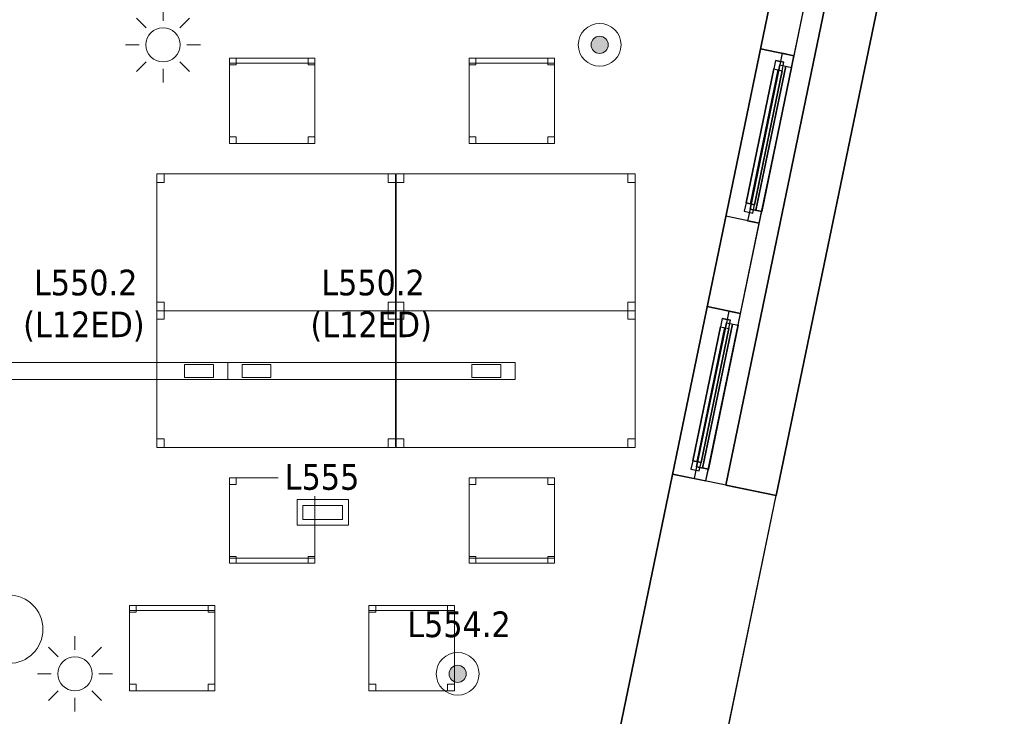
# Model space of a CAD drawing. Header units: metres. Extents: x 397.7 to 427.5, y 12.7 to 28.4.
# Tile 124 of 128: x 421.1 to 426.8, y 17.3 to 21.4. Entities that reach past the tile are written whole.
import ezdxf

# ---------------------------------------------------------------- set-up
doc = ezdxf.new("R2010")
doc.units = ezdxf.units.M
doc.layers.add('01_CARPINTERIA', color=5, linetype='Continuous', lineweight=25, true_color=0x0000ff)
doc.layers.add('01_SUELOS', color=7, linetype='Continuous', lineweight=25, true_color=0x007f00)
for name, color, linetype, lineweight in [('02_MOBILIARIO', 7, 'Continuous', 18), ('A-COLS-____-MCUT', 7, 'Continuous', 18), ('A-COLS-____-OTLN', 7, 'Continuous', 18), ('A-DETL-____-MBND', 7, 'Continuous', 18), ('A-DETL-GENF-OTLN', 7, 'Continuous', 18), ('A-GENM-____-OTLN', 7, 'Continuous', 18), ('A-WALL-____-MCUT', 7, 'Continuous', 25), ('A-WALL-____-OTLN', 7, 'Continuous', 25), ('E-LITE-____-IDEN', 7, 'Continuous', 30), ('E-LITE-EQPM-IDEN', 7, 'Continuous', 30)]:
    doc.layers.add(name, color=color, linetype=linetype, lineweight=lineweight)
doc.styles.add('Tahoma_4', font='tahoma.ttf', dxfattribs={"height": 0.15})

# ---------------------------------------------------------------- blocks, each defined once
blk = doc.blocks.new('Forma directa - LONDR55-XX_ZZ-ARQ-CAA-M3D-Londres55-151214-08_ENLLUMENAT_P5')
at = {"layer": '01_CARPINTERIA', "color": 161, "true_color": 0xaaaaff}
for p, q in [((0.07, 0.07), (0, 0.07)), ((0, 0.07), (0, 0)), ((0.07, 0.07), (0, 0.07)), ((0, 0.07), (0, 0)), ((0.1, 0.1), (0.05, 0.1)), ((0.05, 0.1), (0.05, 0.05)), ((0.1, 0.1), (0.05, 0.1)), ((0.05, 0.1), (0.05, 0.05)), ((0.07, 0.07), (0.93, 0.07)), ((0.93, 0.07), (0.07, 0.07)), ((0.07, 0.07), (0.07, 0)), ((0.07, 0), (0.07, 0.07)), ((0.07, 0), (0.07, 0.07)), ((0.07, 0.07), (0.07, 0)), ((0.1, 0.05), (0.1, 0.1)), ((0.1, 0.1), (0.1, 0.05)), ((0.1, 0.1), (0.9, 0.1)), ((0.9, 0.1), (0.1, 0.1)), ((0.1, 0.1), (0.1, 0.05)), ((0.1, 0.05), (0.1, 0.1)), ((0.9, 0.075), (0.1, 0.075)), ((0.9, 0.075), (0.1, 0.075)), ((0.9, 0.1), (0.9, 0.05)), ((0.9, 0.1), (0.9, 0.05)), ((0.95, 0.1), (0.9, 0.1)), ((0.9, 0.1), (0.9, 0.05)), ((0.95, 0.1), (0.9, 0.1)), ((0.9, 0.1), (0.9, 0.05)), ((0.93, 0.07), (0.93, 0)), ((0.93, 0.07), (0.93, 0)), ((1, 0.07), (0.93, 0.07)), ((0.93, 0.07), (0.93, 0)), ((1, 0.07), (0.93, 0.07)), ((0.93, 0.07), (0.93, 0)), ((0.95, 0.05), (0.95, 0.1)), ((0.95, 0.1), (0.95, 0.05)), ((1, 0), (1, 0.07)), ((1, 0.07), (1, 0)), ((0, 0), (0.07, 0)), ((0, 0), (0.07, 0)), ((0.05, 0.05), (0.1, 0.05)), ((0.05, 0.05), (0.1, 0.05)), ((0.93, 0.035), (0.07, 0.035)), ((0.07, 0.035), (0.93, 0.035)), ((0.07, 0), (0.93, 0)), ((0.93, 0), (0.07, 0)), ((0.1, 0.05), (0.9, 0.05)), ((0.9, 0.05), (0.1, 0.05)), ((0.9, 0.05), (0.95, 0.05)), ((0.9, 0.05), (0.95, 0.05)), ((0.93, 0), (1, 0)), ((0.93, 0), (1, 0))]:
    blk.add_line(p, q, dxfattribs=at)
blk = doc.blocks.new('Forma directa - Finestra P5-151215-08_ENLLUMENAT_P5')
at = {"xscale": 1.00000002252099, "yscale": 1.00000002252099, "zscale": 1.00000002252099}
blk.add_blockref('Forma directa - LONDR55-XX_ZZ-ARQ-CAA-M3D-Londres55-151214-08_ENLLUMENAT_P5', (0, 0), dxfattribs=at)
blk = doc.blocks.new('Family - Cadira d_Oficina_P5-151245-08_ENLLUMENAT_P5')
at = {"layer": 'A-DETL-____-MBND', "color": 253, "true_color": 0xaaaaaa}
for p, q in [((0, 0), (0, 0.5)), ((0, 0.5), (0.5, 0.5)), ((0, 0.5), (0, 0)), ((0.5, 0.5), (0, 0.5)), ((0, 0.5), (0.04, 0.5)), ((0, 0.46), (0, 0.5)), ((0.04, 0.5), (0, 0.5)), ((0, 0.5), (0, 0.46)), ((0.04, 0.5), (0.04, 0.46)), ((0.04, 0.46), (0.04, 0.5)), ((0.46, 0.5), (0.5, 0.5)), ((0.46, 0.46), (0.46, 0.5)), ((0.5, 0.5), (0.46, 0.5)), ((0.46, 0.5), (0.46, 0.46)), ((0.5, 0.5), (0.5, 0)), ((0.5, 0), (0.5, 0.5)), ((0.5, 0.5), (0.5, 0.46)), ((0.5, 0.46), (0.5, 0.5)), ((0.04, 0.46), (0, 0.46)), ((0, 0.46), (0.04, 0.46)), ((0.5, 0.46), (0.46, 0.46)), ((0.46, 0.46), (0.5, 0.46)), ((0, 0.04), (0.04, 0.04)), ((0, 0), (0, 0.04)), ((0.04, 0.04), (0, 0.04)), ((0, 0.04), (0, 0)), ((0, 0.03), (0.5, 0.03)), ((0, 0), (0, 0.03)), ((0.5, 0.03), (0, 0.03)), ((0, 0.03), (0, 0)), ((0.5, 0), (0, 0)), ((0, 0), (0.5, 0)), ((0.5, 0), (0, 0)), ((0, 0), (0.5, 0)), ((0.04, 0), (0, 0)), ((0, 0), (0.04, 0)), ((0.04, 0.04), (0.04, 0)), ((0.04, 0), (0.04, 0.04)), ((0.46, 0.04), (0.5, 0.04)), ((0.46, 0), (0.46, 0.04)), ((0.5, 0.04), (0.46, 0.04)), ((0.46, 0.04), (0.46, 0)), ((0.5, 0), (0.46, 0)), ((0.5, 0.04), (0.5, 0)), ((0.5, 0), (0.5, 0.04)), ((0.5, 0.03), (0.5, 0)), ((0.5, 0), (0.5, 0.03)), ((0.46, 0), (0.5, 0))]:
    blk.add_line(p, q, dxfattribs=at)
blk = doc.blocks.new('Family - Cadira d_Oficina_P5-151278-08_ENLLUMENAT_P5')
at = {"layer": 'A-DETL-____-MBND', "color": 253, "true_color": 0xaaaaaa}
for p, q in [((0, 0.47), (0, 0.5)), ((0, 0.5), (0.5, 0.5)), ((0, 0.5), (0, 0.47)), ((0.5, 0.5), (0, 0.5)), ((0, 0.46), (0, 0.5)), ((0, 0.5), (0.04, 0.5)), ((0, 0.5), (0, 0.46)), ((0.04, 0.5), (0, 0.5)), ((0, 0), (0, 0.5)), ((0, 0.5), (0.5, 0.5)), ((0.5, 0.5), (0, 0.5)), ((0, 0.5), (0, 0)), ((0.5, 0.47), (0, 0.47)), ((0, 0.47), (0.5, 0.47)), ((0.04, 0.5), (0.04, 0.46)), ((0.04, 0.46), (0.04, 0.5)), ((0.46, 0.46), (0.46, 0.5)), ((0.46, 0.5), (0.5, 0.5)), ((0.46, 0.5), (0.46, 0.46)), ((0.5, 0.5), (0.46, 0.5)), ((0.5, 0.5), (0.5, 0.47)), ((0.5, 0.47), (0.5, 0.5)), ((0.5, 0.5), (0.5, 0)), ((0.5, 0), (0.5, 0.5)), ((0.5, 0.5), (0.5, 0.46)), ((0.5, 0.46), (0.5, 0.5)), ((0.04, 0.46), (0, 0.46)), ((0, 0.46), (0.04, 0.46)), ((0.5, 0.46), (0.46, 0.46)), ((0.46, 0.46), (0.5, 0.46)), ((0, 0), (0, 0.04)), ((0, 0.04), (0.04, 0.04)), ((0, 0.04), (0, 0)), ((0.04, 0.04), (0, 0.04)), ((0.5, 0), (0, 0)), ((0.04, 0), (0, 0)), ((0, 0), (0.04, 0)), ((0.04, 0.04), (0.04, 0)), ((0.04, 0), (0.04, 0.04)), ((0.46, 0), (0.46, 0.04)), ((0.46, 0.04), (0.5, 0.04)), ((0.46, 0.04), (0.46, 0)), ((0.5, 0.04), (0.46, 0.04)), ((0.5, 0), (0.46, 0)), ((0.46, 0), (0.5, 0)), ((0.5, 0.04), (0.5, 0)), ((0.5, 0), (0.5, 0.04)), ((0, 0), (0.5, 0))]:
    blk.add_line(p, q, dxfattribs=at)
blk = doc.blocks.new('Family - Taula 140X80_P5-151315-08_ENLLUMENAT_P5')
at = {"layer": 'A-DETL-____-MBND', "color": 253, "true_color": 0xaaaaaa}
for p, q in [((0, 0.7501), (0, 0.8001)), ((0, 0.8001), (0.0437, 0.8001)), ((0.0437, 0.8001), (0, 0.8001)), ((0, 0.8001), (0, 0.7501)), ((0, 0), (0, 0.8001)), ((0, 0.8001), (1.3973, 0.8001)), ((1.3973, 0.8001), (0, 0.8001)), ((0, 0.8001), (0, 0)), ((0.0437, 0.7501), (0, 0.7501)), ((0, 0.7501), (0.0437, 0.7501)), ((0.0437, 0.8001), (0.0437, 0.7501)), ((0.0437, 0.7501), (0.0437, 0.8001)), ((1.3536, 0.7501), (1.3536, 0.8001)), ((1.3536, 0.8001), (1.3973, 0.8001)), ((1.3973, 0.8001), (1.3536, 0.8001)), ((1.3536, 0.8001), (1.3536, 0.7501)), ((1.3973, 0.7501), (1.3536, 0.7501)), ((1.3536, 0.7501), (1.3973, 0.7501)), ((1.3973, 0.8001), (1.3973, 0.7501)), ((1.3973, 0.7501), (1.3973, 0.8001)), ((1.3973, 0.8001), (1.3973, 0)), ((1.3973, 0), (1.3973, 0.8001)), ((0, 0), (0, 0.05)), ((0, 0.05), (0.0437, 0.05)), ((0.0437, 0.05), (0, 0.05)), ((0, 0.05), (0, 0)), ((0.0437, 0), (0, 0)), ((0, 0), (0.0437, 0)), ((1.3973, 0), (0, 0)), ((0, 0), (1.3973, 0)), ((0.0437, 0.05), (0.0437, 0)), ((0.0437, 0), (0.0437, 0.05)), ((1.3536, 0), (1.3536, 0.05)), ((1.3536, 0.05), (1.3973, 0.05)), ((1.3973, 0.05), (1.3536, 0.05)), ((1.3536, 0.05), (1.3536, 0)), ((1.3973, 0), (1.3536, 0)), ((1.3536, 0), (1.3973, 0)), ((1.3973, 0.05), (1.3973, 0)), ((1.3973, 0), (1.3973, 0.05))]:
    blk.add_line(p, q, dxfattribs=at)
blk = doc.blocks.new('Family - Façana sur-est P5-151323-08_ENLLUMENAT_P5')
at = {"layer": 'A-WALL-____-MCUT', "color": 253, "true_color": 0xaaaaaa}
for p, q in [((1.7018, 0.62), (-0.1284, 0.62)), ((-0.1284, 0.62), (0, 0)), ((1.7018, 0), (1.7018, 0.62)), ((3.2333, 0.62), (2.7018, 0.62)), ((2.7018, 0.62), (2.7018, 0)), ((3.2333, 0), (3.2333, 0.62)), ((4.2318, 0.62), (4.2318, 0)), ((5.8626, 0.62), (4.2318, 0.62)), ((5.8626, 0), (5.8626, 0.62)), ((0, 0), (1.7018, 0)), ((2.7018, 0), (3.2333, 0)), ((4.2318, 0), (5.8626, 0))]:
    blk.add_line(p, q, dxfattribs=at)
at = {"layer": 'A-WALL-____-OTLN', "color": 253, "true_color": 0xaaaaaa}
for p, q in [((5.8626, 0.62), (-0.1284, 0.62)), ((-0.1284, 0.62), (0, 0)), ((1.7018, 0), (1.7018, 0.62)), ((2.7018, 0.62), (1.7018, 0.62)), ((2.7018, 0), (2.7018, 0.62)), ((3.2333, 0), (3.2333, 0.62)), ((4.2318, 0.62), (3.2333, 0.62)), ((4.2318, 0), (4.2318, 0.62)), ((5.8626, 0), (5.8626, 0.62)), ((0, 0), (5.8626, 0)), ((1.7018, 0), (2.7018, 0)), ((3.2333, 0), (4.2318, 0))]:
    blk.add_line(p, q, dxfattribs=at)
at = {"layer": 'A-WALL-____-OTLN', "color": 253, "lineweight": 18, "true_color": 0xaaaaaa}
blk.add_line((0, 0), (5.8626, 0), dxfattribs=at)
blk = doc.blocks.new('Family - Taula 140X80_P5-151356-08_ENLLUMENAT_P5')
at = {"layer": 'A-DETL-____-MBND', "color": 253, "true_color": 0xaaaaaa}
for p, q in [((0, 0.8001), (0.0437, 0.8001)), ((0, 0.7501), (0, 0.8001)), ((0.0437, 0.8001), (0, 0.8001)), ((0, 0.8001), (0, 0.7501)), ((0, 0.8001), (1.3973, 0.8001)), ((0, 0), (0, 0.8001)), ((1.3973, 0.8001), (0, 0.8001)), ((0, 0.8001), (0, 0)), ((0.0437, 0.7501), (0, 0.7501)), ((0, 0.7501), (0.0437, 0.7501)), ((0.0437, 0.8001), (0.0437, 0.7501)), ((0.0437, 0.7501), (0.0437, 0.8001)), ((1.3536, 0.8001), (1.3973, 0.8001)), ((1.3536, 0.7501), (1.3536, 0.8001)), ((1.3973, 0.8001), (1.3536, 0.8001)), ((1.3536, 0.8001), (1.3536, 0.7501)), ((1.3973, 0.7501), (1.3536, 0.7501)), ((1.3536, 0.7501), (1.3973, 0.7501)), ((1.3973, 0.8001), (1.3973, 0.7501)), ((1.3973, 0.7501), (1.3973, 0.8001)), ((1.3973, 0.8001), (1.3973, 0)), ((1.3973, 0), (1.3973, 0.8001)), ((0, 0.05), (0.0437, 0.05)), ((0, 0), (0, 0.05)), ((0.0437, 0.05), (0, 0.05)), ((0, 0.05), (0, 0)), ((0.0437, 0), (0, 0)), ((0, 0), (0.0437, 0)), ((0, 0), (1.3973, 0)), ((0.0437, 0.05), (0.0437, 0)), ((0.0437, 0), (0.0437, 0.05)), ((1.3536, 0.05), (1.3973, 0.05)), ((1.3536, 0), (1.3536, 0.05)), ((1.3973, 0.05), (1.3536, 0.05)), ((1.3536, 0.05), (1.3536, 0)), ((1.3973, 0), (1.3536, 0)), ((1.3536, 0), (1.3973, 0)), ((1.3973, 0.05), (1.3973, 0)), ((1.3973, 0), (1.3973, 0.05)), ((1.3973, 0), (0, 0))]:
    blk.add_line(p, q, dxfattribs=at)
blk = doc.blocks.new('Family - Cadira d_Oficina_P5-151424-08_ENLLUMENAT_P5')
at = {"layer": 'A-DETL-____-MBND', "color": 253, "true_color": 0xaaaaaa}
for p, q in [((0, 0), (0, 0.5)), ((0, 0.5), (0.5, 0.5)), ((0, 0.5), (0, 0)), ((0.5, 0.5), (0, 0.5)), ((0, 0.5), (0.04, 0.5)), ((0, 0.46), (0, 0.5)), ((0.04, 0.5), (0, 0.5)), ((0, 0.5), (0, 0.46)), ((0.04, 0.5), (0.04, 0.46)), ((0.04, 0.46), (0.04, 0.5)), ((0.46, 0.5), (0.5, 0.5)), ((0.46, 0.46), (0.46, 0.5)), ((0.5, 0.5), (0.46, 0.5)), ((0.46, 0.5), (0.46, 0.46)), ((0.5, 0.5), (0.5, 0.46)), ((0.5, 0.46), (0.5, 0.5)), ((0.5, 0.5), (0.5, 0)), ((0.5, 0), (0.5, 0.5)), ((0.04, 0.46), (0, 0.46)), ((0, 0.46), (0.04, 0.46)), ((0.5, 0.46), (0.46, 0.46)), ((0.46, 0.46), (0.5, 0.46)), ((0, 0.04), (0.04, 0.04)), ((0, 0), (0, 0.04)), ((0.04, 0.04), (0, 0.04)), ((0, 0.04), (0, 0)), ((0, 0.03), (0.5, 0.03)), ((0, 0), (0, 0.03)), ((0.5, 0.03), (0, 0.03)), ((0, 0.03), (0, 0)), ((0.04, 0), (0, 0)), ((0, 0), (0.04, 0)), ((0.5, 0), (0, 0)), ((0, 0), (0.5, 0)), ((0.5, 0), (0, 0)), ((0, 0), (0.5, 0)), ((0.04, 0.04), (0.04, 0)), ((0.04, 0), (0.04, 0.04)), ((0.46, 0.04), (0.5, 0.04)), ((0.46, 0), (0.46, 0.04)), ((0.5, 0.04), (0.46, 0.04)), ((0.46, 0.04), (0.46, 0)), ((0.5, 0), (0.46, 0)), ((0.5, 0.04), (0.5, 0)), ((0.5, 0), (0.5, 0.04)), ((0.5, 0.03), (0.5, 0)), ((0.5, 0), (0.5, 0.03)), ((0.46, 0), (0.5, 0))]:
    blk.add_line(p, q, dxfattribs=at)
blk = doc.blocks.new('Family - Pilar P5-151517-08_ENLLUMENAT_P5')
at = {"layer": 'A-COLS-____-MCUT', "color": 253, "true_color": 0xaaaaaa}
for start, end in [(360, 180), (180, 360)]:
    blk.add_arc((0.2, 0.2), 0.2, start, end, dxfattribs=at)
at = {"layer": 'A-COLS-____-OTLN', "color": 253, "true_color": 0xaaaaaa}
for start, end in [(360, 180), (180, 360)]:
    blk.add_arc((0.2, 0.2), 0.2, start, end, dxfattribs=at)
blk = doc.blocks.new('Family - Cadira d_Oficina_P5-151571-08_ENLLUMENAT_P5')
at = {"layer": 'A-DETL-____-MBND', "color": 253, "true_color": 0xaaaaaa}
for p, q in [((0, 0.46), (0, 0.5)), ((0, 0.5), (0.04, 0.5)), ((0, 0.5), (0, 0.46)), ((0.04, 0.5), (0, 0.5)), ((0, 0), (0, 0.5)), ((0, 0.5), (0.5, 0.5)), ((0.5, 0.5), (0, 0.5)), ((0, 0.5), (0, 0)), ((0, 0.47), (0, 0.5)), ((0, 0.5), (0.5, 0.5)), ((0, 0.5), (0, 0.47)), ((0.5, 0.5), (0, 0.5)), ((0.5, 0.47), (0, 0.47)), ((0, 0.47), (0.5, 0.47)), ((0.04, 0.5), (0.04, 0.46)), ((0.04, 0.46), (0.04, 0.5)), ((0.46, 0.46), (0.46, 0.5)), ((0.46, 0.5), (0.5, 0.5)), ((0.46, 0.5), (0.46, 0.46)), ((0.5, 0.5), (0.46, 0.5)), ((0.5, 0.5), (0.5, 0.46)), ((0.5, 0.46), (0.5, 0.5)), ((0.5, 0.5), (0.5, 0)), ((0.5, 0), (0.5, 0.5)), ((0.5, 0.5), (0.5, 0.47)), ((0.5, 0.47), (0.5, 0.5)), ((0.04, 0.46), (0, 0.46)), ((0, 0.46), (0.04, 0.46)), ((0.5, 0.46), (0.46, 0.46)), ((0.46, 0.46), (0.5, 0.46)), ((0, 0), (0, 0.04)), ((0, 0.04), (0.04, 0.04)), ((0, 0.04), (0, 0)), ((0.04, 0.04), (0, 0.04)), ((0.04, 0), (0, 0)), ((0, 0), (0.04, 0)), ((0.5, 0), (0, 0)), ((0.04, 0.04), (0.04, 0)), ((0.04, 0), (0.04, 0.04)), ((0.46, 0), (0.46, 0.04)), ((0.46, 0.04), (0.5, 0.04)), ((0.46, 0.04), (0.46, 0)), ((0.5, 0.04), (0.46, 0.04)), ((0.5, 0), (0.46, 0)), ((0.46, 0), (0.5, 0)), ((0.5, 0.04), (0.5, 0)), ((0.5, 0), (0.5, 0.04)), ((0, 0), (0.5, 0))]:
    blk.add_line(p, q, dxfattribs=at)
blk = doc.blocks.new('Family - Cadira d_Oficina_P5-151604-08_ENLLUMENAT_P5')
at = {"layer": 'A-DETL-____-MBND', "color": 253, "true_color": 0xaaaaaa}
for p, q in [((0, 0), (0, 0.5)), ((0, 0.5), (0.5, 0.5)), ((0.5, 0.5), (0, 0.5)), ((0, 0.5), (0, 0)), ((0, 0.46), (0, 0.5)), ((0, 0.5), (0.04, 0.5)), ((0, 0.5), (0, 0.46)), ((0.04, 0.5), (0, 0.5)), ((0, 0.47), (0, 0.5)), ((0, 0.5), (0.5, 0.5)), ((0, 0.5), (0, 0.47)), ((0.5, 0.5), (0, 0.5)), ((0.5, 0.47), (0, 0.47)), ((0, 0.47), (0.5, 0.47)), ((0.04, 0.5), (0.04, 0.46)), ((0.04, 0.46), (0.04, 0.5)), ((0.46, 0.46), (0.46, 0.5)), ((0.46, 0.5), (0.5, 0.5)), ((0.46, 0.5), (0.46, 0.46)), ((0.5, 0.5), (0.46, 0.5)), ((0.5, 0.5), (0.5, 0)), ((0.5, 0), (0.5, 0.5)), ((0.5, 0.5), (0.5, 0.47)), ((0.5, 0.47), (0.5, 0.5)), ((0.5, 0.5), (0.5, 0.46)), ((0.5, 0.46), (0.5, 0.5)), ((0.04, 0.46), (0, 0.46)), ((0, 0.46), (0.04, 0.46)), ((0.5, 0.46), (0.46, 0.46)), ((0.46, 0.46), (0.5, 0.46)), ((0, 0), (0, 0.04)), ((0, 0.04), (0.04, 0.04)), ((0, 0.04), (0, 0)), ((0.04, 0.04), (0, 0.04)), ((0.5, 0), (0, 0)), ((0.04, 0), (0, 0)), ((0, 0), (0.04, 0)), ((0.04, 0.04), (0.04, 0)), ((0.04, 0), (0.04, 0.04)), ((0.46, 0), (0.46, 0.04)), ((0.46, 0.04), (0.5, 0.04)), ((0.46, 0.04), (0.46, 0)), ((0.5, 0.04), (0.46, 0.04)), ((0.5, 0), (0.46, 0)), ((0.46, 0), (0.5, 0)), ((0.5, 0.04), (0.5, 0)), ((0.5, 0), (0.5, 0.04)), ((0, 0), (0.5, 0))]:
    blk.add_line(p, q, dxfattribs=at)
blk = doc.blocks.new('Family - Cadira d_Oficina_P5-151698-08_ENLLUMENAT_P5')
at = {"layer": 'A-DETL-____-MBND', "color": 253, "true_color": 0xaaaaaa}
for p, q in [((0, 0.46), (0, 0.5)), ((0, 0.5), (0.04, 0.5)), ((0, 0.5), (0, 0.46)), ((0.04, 0.5), (0, 0.5)), ((0, 0), (0, 0.5)), ((0, 0.5), (0.5, 0.5)), ((0.5, 0.5), (0, 0.5)), ((0, 0.5), (0, 0)), ((0, 0.47), (0, 0.5)), ((0, 0.5), (0.5, 0.5)), ((0, 0.5), (0, 0.47)), ((0.5, 0.5), (0, 0.5)), ((0.5, 0.47), (0, 0.47)), ((0, 0.47), (0.5, 0.47)), ((0.04, 0.5), (0.04, 0.46)), ((0.04, 0.46), (0.04, 0.5)), ((0.46, 0.46), (0.46, 0.5)), ((0.46, 0.5), (0.5, 0.5)), ((0.46, 0.5), (0.46, 0.46)), ((0.5, 0.5), (0.46, 0.5)), ((0.5, 0.5), (0.5, 0)), ((0.5, 0), (0.5, 0.5)), ((0.5, 0.5), (0.5, 0.47)), ((0.5, 0.47), (0.5, 0.5)), ((0.5, 0.5), (0.5, 0.46)), ((0.5, 0.46), (0.5, 0.5)), ((0.04, 0.46), (0, 0.46)), ((0, 0.46), (0.04, 0.46)), ((0.5, 0.46), (0.46, 0.46)), ((0.46, 0.46), (0.5, 0.46)), ((0, 0), (0, 0.04)), ((0, 0.04), (0.04, 0.04)), ((0, 0.04), (0, 0)), ((0.04, 0.04), (0, 0.04)), ((0.5, 0), (0, 0)), ((0.04, 0), (0, 0)), ((0, 0), (0.04, 0)), ((0.04, 0.04), (0.04, 0)), ((0.04, 0), (0.04, 0.04)), ((0.46, 0), (0.46, 0.04)), ((0.46, 0.04), (0.5, 0.04)), ((0.46, 0.04), (0.46, 0)), ((0.5, 0.04), (0.46, 0.04)), ((0.5, 0), (0.46, 0)), ((0.46, 0), (0.5, 0)), ((0.5, 0.04), (0.5, 0)), ((0.5, 0), (0.5, 0.04)), ((0, 0), (0.5, 0))]:
    blk.add_line(p, q, dxfattribs=at)
blk = doc.blocks.new('Family - Paviment P5-151720-08_ENLLUMENAT_P5')
at = {"layer": '01_SUELOS', "color": 9, "true_color": 0xaad4aa}
for p, q in [((25.4182, 0), (28.518, 14.9576)), ((28.518, 14.9576), (25.4182, 0))]:
    blk.add_line(p, q, dxfattribs=at)
blk = doc.blocks.new('Family - Acabats de façanes P5-151855-08_ENLLUMENAT_P5')
at = {"layer": '01_SUELOS', "color": 9, "true_color": 0xaad4aa}
for p, q in [((0.8252, 4.0558), (0, 0.0609)), ((0, 0.0609), (0.8252, 4.0558)), ((0.8299, 4.0549), (0.8252, 4.0558)), ((0.8252, 4.0558), (0.8299, 4.0549)), ((1.1211, 3.9945), (0.8299, 4.0549)), ((0.8299, 4.0549), (1.1211, 3.9945)), ((0.2942, 0), (1.1211, 3.9945)), ((1.1211, 3.9945), (0.2942, 0)), ((0, 0.0609), (0.2942, 0)), ((0.2942, 0), (0, 0.0609))]:
    blk.add_line(p, q, dxfattribs=at)
blk = doc.blocks.new('Family - Taula 140X80_P5-151859-08_ENLLUMENAT_P5')
at = {"layer": 'A-DETL-____-MBND', "color": 253, "true_color": 0xaaaaaa}
for p, q in [((0, 0.8001), (0.0437, 0.8001)), ((0, 0.7501), (0, 0.8001)), ((0.0437, 0.8001), (0, 0.8001)), ((0, 0.8001), (0, 0.7501)), ((0, 0.8001), (1.3973, 0.8001)), ((0, 0), (0, 0.8001)), ((1.3973, 0.8001), (0, 0.8001)), ((0, 0.8001), (0, 0)), ((0.0437, 0.7501), (0, 0.7501)), ((0, 0.7501), (0.0437, 0.7501)), ((0.0437, 0.8001), (0.0437, 0.7501)), ((0.0437, 0.7501), (0.0437, 0.8001)), ((1.3536, 0.8001), (1.3973, 0.8001)), ((1.3536, 0.7501), (1.3536, 0.8001)), ((1.3973, 0.8001), (1.3536, 0.8001)), ((1.3536, 0.8001), (1.3536, 0.7501)), ((1.3973, 0.7501), (1.3536, 0.7501)), ((1.3536, 0.7501), (1.3973, 0.7501)), ((1.3973, 0.8001), (1.3973, 0)), ((1.3973, 0), (1.3973, 0.8001)), ((1.3973, 0.8001), (1.3973, 0.7501)), ((1.3973, 0.7501), (1.3973, 0.8001)), ((0, 0.05), (0.0437, 0.05)), ((0, 0), (0, 0.05)), ((0.0437, 0.05), (0, 0.05)), ((0, 0.05), (0, 0)), ((0.0437, 0), (0, 0)), ((0, 0), (0.0437, 0)), ((0, 0), (1.3973, 0)), ((0.0437, 0.05), (0.0437, 0)), ((0.0437, 0), (0.0437, 0.05)), ((1.3536, 0.05), (1.3973, 0.05)), ((1.3536, 0), (1.3536, 0.05)), ((1.3973, 0.05), (1.3536, 0.05)), ((1.3536, 0.05), (1.3536, 0)), ((1.3973, 0), (1.3536, 0)), ((1.3536, 0), (1.3973, 0)), ((1.3973, 0.05), (1.3973, 0)), ((1.3973, 0), (1.3973, 0.05)), ((1.3973, 0), (0, 0))]:
    blk.add_line(p, q, dxfattribs=at)
blk = doc.blocks.new('Family - Façana sur-est P5-151909-08_ENLLUMENAT_P5')
at = {"layer": 'A-WALL-____-MCUT', "color": 253, "true_color": 0xaaaaaa}
for p, q in [((0.0037, 0.2), (0, 0.2)), ((0, 0.2), (0, 0)), ((0.0037, 0), (0.0037, 0.2)), ((1, 0.2), (1, 0)), ((1.5437, 0.2), (1, 0.2)), ((1.5437, 0), (1.5437, 0.2)), ((2.5437, 0.2), (2.5437, 0)), ((3.083, 0.2), (2.5437, 0.2)), ((3.083, 0), (3.083, 0.2)), ((0, 0), (0.0037, 0)), ((1, 0), (1.5437, 0)), ((2.5437, 0), (3.083, 0))]:
    blk.add_line(p, q, dxfattribs=at)
at = {"layer": 'A-WALL-____-OTLN', "color": 253, "true_color": 0xaaaaaa}
for p, q in [((4.083, 0.2), (0, 0.2)), ((0, 0.2), (0, 0)), ((1, 0.2), (0.0037, 0.2)), ((0.0037, 0.2), (0.0037, 0)), ((1, 0.2), (1, 0)), ((2.5437, 0.2), (1.5437, 0.2)), ((1.5437, 0.2), (1.5437, 0)), ((2.5437, 0.2), (2.5437, 0)), ((4.083, 0.2), (3.083, 0.2)), ((3.083, 0.2), (3.083, 0)), ((4.083, 0), (4.083, 0.2)), ((4.083, 0), (4.083, 0.2)), ((0, 0), (4.083, 0)), ((0.0037, 0), (1, 0)), ((1.5437, 0), (2.5437, 0)), ((3.083, 0), (4.083, 0))]:
    blk.add_line(p, q, dxfattribs=at)
at = {"layer": 'A-WALL-____-OTLN', "color": 253, "lineweight": 18, "true_color": 0xaaaaaa}
blk.add_line((0, 0), (4.083, 0), dxfattribs=at)
blk = doc.blocks.new('Family - Vano finestra P5-151911-08_ENLLUMENAT_P5')
at = {"layer": 'A-GENM-____-OTLN', "color": 253, "true_color": 0xaaaaaa}
for p, q in [((425.0756, 19.6864), (424.8728, 18.7072)), ((424.8728, 18.7072), (425.0756, 19.6864)), ((425.0687, 18.6666), (425.2714, 19.6459)), ((425.2714, 19.6459), (425.0687, 18.6666)), ((425.2714, 19.6459), (425.0756, 19.6864)), ((425.0756, 19.6864), (425.2714, 19.6459)), ((424.8728, 18.7072), (425.0687, 18.6666)), ((424.8728, 18.7072), (425.0687, 18.6666))]:
    blk.add_line(p, q, dxfattribs=at)
blk = doc.blocks.new('Family - Vano finestra P5-151913-08_ENLLUMENAT_P5')
at = {"layer": 'A-GENM-____-OTLN', "color": 253, "true_color": 0xaaaaaa}
for p, q in [((425.3876, 21.1938), (425.1849, 20.2145)), ((425.1849, 20.2145), (425.3876, 21.1938)), ((425.5835, 21.1532), (425.3876, 21.1938)), ((425.3876, 21.1938), (425.5835, 21.1532)), ((425.3807, 20.174), (425.5835, 21.1532)), ((425.5835, 21.1532), (425.3807, 20.174)), ((425.1849, 20.2145), (425.3807, 20.174)), ((425.1849, 20.2145), (425.3807, 20.174))]:
    blk.add_line(p, q, dxfattribs=at)
blk = doc.blocks.new('Forma directa - Finestra P5-151921-08_ENLLUMENAT_P5')
at = {"xscale": 1.000000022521, "yscale": 1.000000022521, "zscale": 1.000000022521}
blk.add_blockref('Forma directa - LONDR55-XX_ZZ-ARQ-CAA-M3D-Londres55-151214-08_ENLLUMENAT_P5', (0, 0), dxfattribs=at)
blk = doc.blocks.new('Family - Taula 140X80_P5-151960-08_ENLLUMENAT_P5')
at = {"layer": 'A-DETL-____-MBND', "color": 253, "true_color": 0xaaaaaa}
for p, q in [((0, 0.7501), (0, 0.8001)), ((0, 0.8001), (0.0437, 0.8001)), ((0.0437, 0.8001), (0, 0.8001)), ((0, 0.8001), (0, 0.7501)), ((0, 0), (0, 0.8001)), ((0, 0.8001), (1.3973, 0.8001)), ((1.3973, 0.8001), (0, 0.8001)), ((0, 0.8001), (0, 0)), ((0.0437, 0.7501), (0, 0.7501)), ((0, 0.7501), (0.0437, 0.7501)), ((0.0437, 0.8001), (0.0437, 0.7501)), ((0.0437, 0.7501), (0.0437, 0.8001)), ((1.3536, 0.7501), (1.3536, 0.8001)), ((1.3536, 0.8001), (1.3973, 0.8001)), ((1.3973, 0.8001), (1.3536, 0.8001)), ((1.3536, 0.8001), (1.3536, 0.7501)), ((1.3973, 0.7501), (1.3536, 0.7501)), ((1.3536, 0.7501), (1.3973, 0.7501)), ((1.3973, 0.8001), (1.3973, 0.7501)), ((1.3973, 0.7501), (1.3973, 0.8001)), ((1.3973, 0.8001), (1.3973, 0)), ((1.3973, 0), (1.3973, 0.8001)), ((0, 0), (0, 0.05)), ((0, 0.05), (0.0437, 0.05)), ((0.0437, 0.05), (0, 0.05)), ((0, 0.05), (0, 0)), ((0.0437, 0), (0, 0)), ((0, 0), (0.0437, 0)), ((1.3973, 0), (0, 0)), ((0, 0), (1.3973, 0)), ((0.0437, 0.05), (0.0437, 0)), ((0.0437, 0), (0.0437, 0.05)), ((1.3536, 0), (1.3536, 0.05)), ((1.3536, 0.05), (1.3973, 0.05)), ((1.3973, 0.05), (1.3536, 0.05)), ((1.3536, 0.05), (1.3536, 0)), ((1.3973, 0), (1.3536, 0)), ((1.3536, 0), (1.3973, 0)), ((1.3973, 0.05), (1.3973, 0)), ((1.3973, 0), (1.3973, 0.05))]:
    blk.add_line(p, q, dxfattribs=at)
blk = doc.blocks.new('LONDR55-XX_ZZ-ARQ-CAA-M3D-Londres55_ifc-1-08_ENLLUMENAT_P5')
at = {"layer": '01_CARPINTERIA', "color": 253, "lineweight": 18, "true_color": 0xaaaaaa}
for name, p, rotation in [('Forma directa - Finestra P5-151921-08_ENLLUMENAT_P5', (425.3807, 20.174), 78.30350734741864), ('Forma directa - Finestra P5-151215-08_ENLLUMENAT_P5', (425.0687, 18.6666), 78.3035073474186)]:
    blk.add_blockref(name, p, dxfattribs=dict(at, rotation=rotation))
at = {"layer": '01_SUELOS', "color": 253, "lineweight": 18, "true_color": 0xaaaaaa}
for name, p in [('Family - Paviment P5-151720-08_ENLLUMENAT_P5', (398.2952, 13.1106)), ('Family - Acabats de façanes P5-151855-08_ENLLUMENAT_P5', (425.1858, 18.5815))]:
    blk.add_blockref(name, p, dxfattribs=at)
at = {"layer": '02_MOBILIARIO', "color": 253, "lineweight": 18, "true_color": 0xaaaaaa}
for name, p in [('Family - Cadira d_Oficina_P5-151571-08_ENLLUMENAT_P5', (422.282, 20.639)), ('Family - Cadira d_Oficina_P5-151604-08_ENLLUMENAT_P5', (423.6832, 20.639)), ('Family - Taula 140X80_P5-151859-08_ENLLUMENAT_P5', (421.8569, 19.6623)), ('Family - Taula 140X80_P5-151356-08_ENLLUMENAT_P5', (423.2581, 19.6623)), ('Family - Taula 140X80_P5-151315-08_ENLLUMENAT_P5', (421.8569, 18.8622)), ('Family - Taula 140X80_P5-151960-08_ENLLUMENAT_P5', (423.2581, 18.8622)), ('Family - Cadira d_Oficina_P5-151245-08_ENLLUMENAT_P5', (422.282, 18.1855)), ('Family - Cadira d_Oficina_P5-151424-08_ENLLUMENAT_P5', (423.6832, 18.1855)), ('Family - Cadira d_Oficina_P5-151278-08_ENLLUMENAT_P5', (421.6971, 17.4389)), ('Family - Cadira d_Oficina_P5-151698-08_ENLLUMENAT_P5', (423.0983, 17.4389))]:
    blk.add_blockref(name, p, dxfattribs=at)
at = {"layer": 'A-COLS-____-OTLN', "color": 253, "lineweight": 18, "true_color": 0xaaaaaa}
blk.add_blockref('Family - Pilar P5-151517-08_ENLLUMENAT_P5', (420.792, 17.5995), dxfattribs=at)
at = {"layer": 'A-GENM-____-OTLN', "color": 253, "lineweight": 18, "true_color": 0xaaaaaa}
for name in ['Family - Vano finestra P5-151913-08_ENLLUMENAT_P5', 'Family - Vano finestra P5-151911-08_ENLLUMENAT_P5']:
    blk.add_blockref(name, (0, 0), dxfattribs=at)
at = {"layer": 'A-WALL-____-OTLN', "color": 253, "lineweight": 18, "true_color": 0xaaaaaa}
for name, p, rotation in [('Family - Façana sur-est P5-151909-08_ENLLUMENAT_P5', (425.7006, 22.7054), 258.3035073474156), ('Family - Façana sur-est P5-151323-08_ENLLUMENAT_P5', (424.2914, 12.8406), 78.30350734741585)]:
    blk.add_blockref(name, p, dxfattribs=dict(at, rotation=rotation))
blk = doc.blocks.new('ZYR_06_02_02 Down Superficie - L 03 D-326958-08_ENLLUMENAT_P5')
at = {"layer": 'A-DETL-GENF-OTLN', "true_color": 0x00c400}
blk.add_hatch(color=92, dxfattribs=at).paths.add_polyline_path([(0, -0.05), (0.0129, -0.0483), (0.025, -0.0433), (0.0354, -0.0354), (0.0433, -0.025), (0.0483, -0.0129), (0.05, 0), (0.0483, 0.0129), (0.0433, 0.025), (0.0354, 0.0354), (0.025, 0.0433), (0.0129, 0.0483), (0, 0.05), (-0.0129, 0.0483), (-0.025, 0.0433), (-0.0354, 0.0354), (-0.0433, 0.025), (-0.0483, 0.0129), (-0.05, 0), (-0.0483, -0.0129), (-0.0433, -0.025), (-0.0354, -0.0354), (-0.025, -0.0433), (-0.0129, -0.0483)])
at = {"layer": 'A-DETL-GENF-OTLN', "color": 92, "true_color": 0x00c400}
for radius in [0.125, 0.05]:
    blk.add_circle((0, 0), radius, dxfattribs=at)
for start, end in [(360, 180), (180, 360)]:
    blk.add_arc((0, 0), 0.05, start, end, dxfattribs=at)
blk = doc.blocks.new('ZYR_06_02_05 LLuminària Suspesa - L 12 ED-850700-08_ENLLUMENAT_P5')
at = {"layer": 'A-DETL-GENF-OTLN', "color": 92, "true_color": 0x00c400}
for p, q in [((-0.84, 0.05), (0.84, 0.05)), ((-0.84, -0.05), (-0.84, 0.05)), ((-0.756, 0.0375), (-0.588, 0.0375)), ((-0.756, -0.0375), (-0.756, 0.0375)), ((-0.588, 0.0375), (-0.588, -0.0375)), ((0.588, 0.0375), (0.756, 0.0375)), ((0.588, -0.0375), (0.588, 0.0375)), ((0.756, 0.0375), (0.756, -0.0375)), ((0.84, 0.05), (0.84, -0.05)), ((0.84, -0.05), (-0.84, -0.05)), ((-0.588, -0.0375), (-0.756, -0.0375)), ((0.756, -0.0375), (0.588, -0.0375))]:
    blk.add_line(p, q, dxfattribs=at)
blk = doc.blocks.new('ZYR_06_03 Emer Sostre Rect - 01 Emergencia Superficie 01-829055-08_ENLLUMENAT_P5')
at = {"layer": 'A-DETL-GENF-OTLN', "color": 6, "true_color": 0xff00ff}
for p, q in [((-0.15, 0.075), (0.15, 0.075)), ((-0.15, -0.075), (-0.15, 0.075)), ((0.15, 0.075), (0.15, -0.075)), ((-0.1157, 0.0407), (0.1157, 0.0407)), ((-0.1157, -0.0407), (-0.1157, 0.0407)), ((0.1157, 0.0407), (0.1157, -0.0407)), ((0.1157, -0.0407), (-0.1157, -0.0407)), ((0.15, -0.075), (-0.15, -0.075))]:
    blk.add_line(p, q, dxfattribs=at)
blk = doc.blocks.new('ZYR_06_01 Detector Sostre - 07 Detector Luminic-846090-08_ENLLUMENAT_P5')
at = {"layer": 'A-DETL-GENF-OTLN', "color": 92, "true_color": 0x00c400}
for p, q in [((0, 0.14), (0, 0.22)), ((-0.099, 0.099), (-0.1556, 0.1556)), ((0.099, 0.099), (0.1556, 0.1556)), ((0.14, 0), (0.22, 0)), ((-0.14, 0), (-0.22, 0)), ((-0.099, -0.099), (-0.1556, -0.1556)), ((0.099, -0.099), (0.1556, -0.1556)), ((0, -0.14), (0, -0.22))]:
    blk.add_line(p, q, dxfattribs=at)
blk.add_circle((0, 0), 0.1, dxfattribs=at)

msp = doc.modelspace()

# ---------------------------------------------------------------- block references
at = {"lineweight": 5}
msp.add_blockref('LONDR55-XX_ZZ-ARQ-CAA-M3D-Londres55_ifc-1-08_ENLLUMENAT_P5', (0, 0), dxfattribs=at)
at = {"layer": 'A-DETL-GENF-OTLN', "color": 92, "true_color": 0x00c400}
for name, p in [('ZYR_06_01 Detector Sostre - 07 Detector Luminic-846090-08_ENLLUMENAT_P5', (421.894, 21.2166)), ('ZYR_06_02_02 Down Superficie - L 03 D-326958-08_ENLLUMENAT_P5', (424.4471, 21.2166)), ('ZYR_06_02_05 LLuminària Suspesa - L 12 ED-850700-08_ENLLUMENAT_P5', (421.4324, 19.31)), ('ZYR_06_02_05 LLuminària Suspesa - L 12 ED-850700-08_ENLLUMENAT_P5', (423.1124, 19.31)), ('ZYR_06_01 Detector Sostre - 07 Detector Luminic-846090-08_ENLLUMENAT_P5', (421.3791, 17.5391)), ('ZYR_06_02_02 Down Superficie - L 03 D-326958-08_ENLLUMENAT_P5', (423.6168, 17.5391))]:
    msp.add_blockref(name, p, dxfattribs=at)
at = {"layer": 'A-DETL-GENF-OTLN', "color": 6, "true_color": 0xff00ff}
msp.add_blockref('ZYR_06_03 Emer Sostre Rect - 01 Emergencia Superficie 01-829055-08_ENLLUMENAT_P5', (422.8281, 18.4823), dxfattribs=at)

# ---------------------------------------------------------------- texts
at = {"layer": 'E-LITE-EQPM-IDEN', "char_height": 0.15, "attachment_point": 1, "style": 'Tahoma_4'}
for s, insert, width in [('L550.2', (421.139, 19.9021), 0.721519), ('L550.2', (422.819, 19.9021), 0.721519), ('(L12ED)', (421.0762, 19.6573), 0.869831), ('(L12ED)', (422.7562, 19.6573), 0.869831), ('L554.2', (423.3218, 17.9037), 0.721519)]:
    msp.add_mtext(s, dxfattribs=dict(at, insert=insert, width=width))

# ---------------------------------------------------------------- next in the draw order: texts
at = {"layer": 'E-LITE-____-IDEN', "insert": (422.6055, 18.7653), "char_height": 0.15, "width": 0.517088, "attachment_point": 1, "style": 'Tahoma_4', "bg_fill": 3, "box_fill_scale": 1.25, "bg_fill_color": 256, "bg_fill_true_color": 13158600, "bg_fill_transparency": 0}
msp.add_mtext('L555', dxfattribs=at)

doc.saveas('drawing.dxf')
